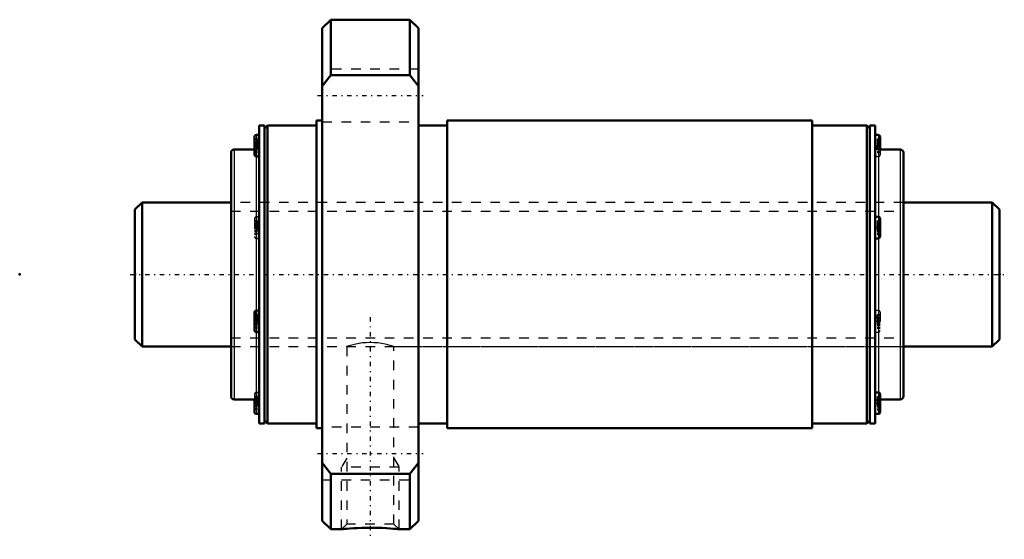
# Model space of a CAD drawing. Header units: millimetres. Extents: x -12 to 90, y -28 to 26.
import ezdxf

# ---------------------------------------------------------------- set-up
doc = ezdxf.new("R2010")
doc.units = ezdxf.units.MM
doc.linetypes.add('Center', pattern=[1.5, 0.45, -0.5, 0.05, -0.5])
doc.linetypes.add('Dashed', pattern=[2, 1, -1])
for name, color, linetype, lineweight in [('2d ConnectionPoints', 7, 'Continuous', 50), ('AM_0', 7, 'Continuous', 50), ('AM_4', 3, 'Continuous', 25), ('AM_5', 3, 'Continuous', 25), ('AM_7', 7, 'Center', 25), ('AM_9', 6, 'Dashed', 25)]:
    doc.layers.add(name, color=color, linetype=linetype, lineweight=lineweight)

# ---------------------------------------------------------------- blocks, each defined once
blk = doc.blocks.new('1_WTF1530_3ZZ_Nut_0_in_WTF1530_3ZZ_90LC7T_000_rev_0')
at = {"layer": 'AM_0'}
for p, q in [((20.38, 26.5), (19.5, 25.62)), ((28.62, 26.5), (20.38, 26.5)), ((20.38, 26.5), (20.38, 20.74)), ((29.5, 25.62), (28.62, 26.5)), ((28.62, 26.5), (28.62, 20.74)), ((19.5, 25.62), (19.5, -25.62)), ((29.5, 25.62), (29.5, -25.62)), ((19.5, 19.59), (20.38, 20.74)), ((20.38, 20.74), (28.62, 20.74)), ((28.62, 20.74), (29.5, 19.59)), ((13.5, 15.5), (12.94, 15.5)), ((12.94, 15.5), (12.94, -15.5)), ((13.5, 15.5), (13.5, -15.5)), ((13.8, 15.5), (13.5, 15.2)), ((18.9, 15.5), (13.8, 15.5)), ((13.8, 15.5), (13.8, -15.5)), ((19.5, 16), (18.9, 16)), ((18.9, 16), (18.9, -16)), ((32.5, 15.5), (29.5, 15.5)), ((70.5, 16), (32.5, 16)), ((32.5, 16), (32.5, -16)), ((70.5, 16), (70.5, -16)), ((76.2, 15.5), (70.5, 15.5)), ((76.5, 15.2), (76.2, 15.5)), ((76.2, 15.5), (76.2, -15.5)), ((77.06, 15.5), (76.5, 15.5)), ((76.5, 15.5), (76.5, -15.5)), ((77.06, 15.5), (77.06, -15.5)), ((12.94, 14.51), (12.64, 14.51)), ((77.41, 14.51), (77.06, 14.51)), ((77.56, 14.36), (77.56, 13)), ((12.44, 14.31), (12.44, 12.47)), ((10, 12.67), (10, -12.67)), ((12.44, 13), (10.33, 13)), ((79.67, 13), (77.39, 13)), ((80, 12.67), (80, -12.67)), ((12.64, 12.27), (12.92, 12.27)), ((77.41, 5.99), (77.06, 5.99)), ((77.56, 5.84), (77.56, 3.9)), ((77.06, 3.75), (77.41, 3.75)), ((12.44, -3.95), (12.44, -5.79)), ((12.94, -3.75), (12.64, -3.75)), ((12.64, -5.99), (12.94, -5.99)), ((77.41, -12.27), (77.09, -12.27)), ((10.33, -13), (12.61, -13)), ((12.44, -13), (12.44, -14.31)), ((77.56, -12.42), (77.56, -14.36)), ((77.56, -13), (79.67, -13)), ((12.64, -14.51), (12.94, -14.51)), ((13.5, -15.2), (13.8, -15.5)), ((76.2, -15.5), (76.5, -15.2)), ((77.06, -14.51), (77.41, -14.51)), ((12.94, -15.5), (13.5, -15.5)), ((13.8, -15.5), (18.9, -15.5)), ((18.9, -16), (19.5, -16)), ((29.5, -15.5), (32.5, -15.5)), ((32.5, -16), (70.5, -16)), ((70.5, -15.5), (76.2, -15.5)), ((76.5, -15.5), (77.06, -15.5)), ((20.38, -20.74), (19.5, -19.59)), ((29.5, -19.59), (28.62, -20.74)), ((28.62, -20.74), (20.38, -20.74)), ((20.38, -20.74), (20.38, -26.5)), ((28.62, -20.74), (28.62, -26.5)), ((19.5, -25.62), (20.38, -26.5)), ((28.62, -26.5), (29.5, -25.62)), ((20.38, -26.5), (21.5, -26.5)), ((27.49, -26.5), (28.62, -26.5))]:
    blk.add_line(p, q, dxfattribs=at)
blk.add_lwpolyline([(21.5, -26.5), (21.54, -26.5), (21.64, -26.49), (21.83, -26.47), (22.07, -26.45), (22.38, -26.42), (22.76, -26.4), (23.18, -26.38), (23.65, -26.36), (24.15, -26.35), (24.67, -26.35), (25.19, -26.35), (25.69, -26.37), (26.17, -26.39), (26.57, -26.42), (26.93, -26.45), (27.19, -26.47), (27.38, -26.49), (27.48, -26.5), (27.5, -26.5)], dxfattribs=at)
for centre, radius, start, end in [((12.64, 14.31), 0.2, 90, 180), ((77.41, 14.36), 0.15, 360, 90), ((77.39, 13.33), 0.33, 180, 270), ((10.33, 12.67), 0.33, 90, 180), ((12.64, 12.47), 0.2, 180, 270), ((79.67, 12.67), 0.33, 360, 90), ((77.41, 5.84), 0.15, 360, 90), ((77.41, 3.9), 0.15, 270, 0), ((12.64, -3.95), 0.2, 90, 180), ((12.64, -5.79), 0.2, 180, 270), ((77.41, -12.42), 0.15, 360, 90), ((10.33, -12.67), 0.33, 180, 270), ((12.61, -13.33), 0.33, 360, 90), ((79.67, -12.67), 0.33, 270, 0), ((12.64, -14.31), 0.2, 180, 270), ((77.41, -14.36), 0.15, 270, 0)]:
    blk.add_arc(centre, radius, start, end, dxfattribs=at)
at = {"layer": 'AM_4'}
for p, q in [((12.64, 14.51), (12.64, 12.27)), ((77.41, 14.51), (77.41, 13)), ((10.33, 13), (10.33, -13)), ((77.39, 13), (77.39, 5.99)), ((79.67, 13), (79.67, -13)), ((12.61, 12.27), (12.61, -3.76)), ((77.41, 5.99), (77.41, 3.75)), ((77.39, 3.75), (77.39, -12.27)), ((12.64, -3.75), (12.64, -5.99)), ((12.61, -5.99), (12.61, -13)), ((77.41, -12.27), (77.41, -14.51)), ((12.64, -13), (12.64, -14.51))]:
    blk.add_line(p, q, dxfattribs=at)
at = {"layer": 'AM_5', "linetype": 'Dashed'}
for p, q in [((22.04, -19.11), (21.5, -20.05)), ((26.96, -19.11), (27.5, -20.05)), ((27.5, -20.05), (21.5, -20.05)), ((21.5, -26.5), (21.5, -20.05)), ((27.5, -26.5), (27.5, -20.05))]:
    blk.add_line(p, q, dxfattribs=at)
at = {"layer": 'AM_7'}
for p, q in [((19, 18.62), (30, 18.62)), ((12.41, 13.39), (12.96, 13.39)), ((77.03, 13.39), (77.59, 13.39)), ((12.41, 4.87), (12.96, 4.87)), ((77.03, 4.87), (77.59, 4.87)), ((12.41, -4.87), (12.96, -4.87)), ((24.5, -4.45), (24.5, -27.55)), ((77.03, -4.87), (77.59, -4.87)), ((12.41, -13.39), (12.96, -13.39)), ((77.03, -13.39), (77.59, -13.39)), ((19, -18.62), (30, -18.62))]:
    blk.add_line(p, q, dxfattribs=at)
at = {"layer": 'AM_9'}
for p, q in [((29.5, 21.37), (19.5, 21.37)), ((19.5, 15.87), (29.5, 15.87)), ((12.74, 14.1), (12.44, 14.1)), ((12.74, 13.99), (12.44, 13.99)), ((12.74, 13.78), (12.44, 13.78)), ((12.74, 13.75), (12.44, 13.75)), ((12.74, 13.66), (12.44, 13.66)), ((12.44, 13.65), (12.74, 13.65)), ((12.74, 13.64), (12.44, 13.64)), ((12.74, 13.47), (12.44, 13.47)), ((12.74, 13.43), (12.44, 13.43)), ((12.74, 13.35), (12.44, 13.35)), ((12.74, 14.1), (12.74, 12.68)), ((77.26, 14.1), (77.56, 14.1)), ((77.26, 14.1), (77.26, 12.68)), ((77.26, 13.99), (77.56, 13.99)), ((77.26, 13.78), (77.56, 13.78)), ((77.26, 13.75), (77.56, 13.75)), ((77.26, 13.66), (77.56, 13.66)), ((77.26, 13.65), (77.56, 13.65)), ((77.26, 13.64), (77.56, 13.64)), ((77.26, 13.47), (77.56, 13.47)), ((77.26, 13.43), (77.56, 13.43)), ((77.26, 13.35), (77.56, 13.35)), ((12.74, 13.31), (12.44, 13.31)), ((12.74, 13.14), (12.44, 13.14)), ((12.74, 13.13), (12.44, 13.13)), ((12.74, 13.12), (12.44, 13.12)), ((12.74, 13.03), (12.44, 13.03)), ((12.74, 13), (12.44, 13)), ((12.61, 13), (12.44, 13)), ((12.74, 12.79), (12.44, 12.79)), ((12.74, 12.68), (12.44, 12.68)), ((12.61, 13), (12.61, 12.27)), ((77.26, 13.31), (77.56, 13.31)), ((77.26, 13.14), (77.56, 13.14)), ((77.56, 13.13), (77.26, 13.13)), ((77.26, 13.12), (77.56, 13.12)), ((77.26, 13.03), (77.56, 13.03)), ((77.26, 13), (77.56, 13)), ((77.26, 12.79), (77.56, 12.79)), ((77.26, 12.68), (77.56, 12.68)), ((77.41, 13), (77.41, 12.27)), ((77.56, 13), (77.56, 12.42)), ((77.09, 12.27), (77.41, 12.27)), ((80, 7.5), (10, 7.5)), ((12.44, 5.79), (12.44, 3.95)), ((12.74, 5.58), (12.44, 5.58)), ((12.74, 5.47), (12.44, 5.47)), ((12.74, 5.27), (12.44, 5.27)), ((12.74, 5.24), (12.44, 5.24)), ((12.74, 5.14), (12.44, 5.14)), ((12.44, 5.13), (12.74, 5.13)), ((12.94, 5.99), (12.64, 5.99)), ((12.64, 5.99), (12.64, 3.75)), ((12.74, 5.58), (12.74, 4.16)), ((77.26, 5.58), (77.56, 5.58)), ((77.26, 5.58), (77.26, 4.16)), ((77.26, 5.47), (77.56, 5.47)), ((77.26, 5.27), (77.56, 5.27)), ((77.26, 5.24), (77.56, 5.24)), ((77.26, 5.14), (77.56, 5.14)), ((77.26, 5.13), (77.56, 5.13)), ((77.39, 5.99), (77.39, 3.75)), ((12.74, 5.12), (12.44, 5.12)), ((12.74, 4.96), (12.44, 4.96)), ((12.74, 4.92), (12.44, 4.92)), ((12.74, 4.83), (12.44, 4.83)), ((12.74, 4.79), (12.44, 4.79)), ((12.74, 4.62), (12.44, 4.62)), ((12.74, 4.62), (12.44, 4.62)), ((12.74, 4.61), (12.44, 4.61)), ((12.74, 4.51), (12.44, 4.51)), ((12.74, 4.48), (12.44, 4.48)), ((12.74, 4.28), (12.44, 4.28)), ((12.74, 4.16), (12.44, 4.16)), ((77.26, 5.12), (77.56, 5.12)), ((77.26, 4.96), (77.56, 4.96)), ((77.26, 4.92), (77.56, 4.92)), ((77.26, 4.83), (77.56, 4.83)), ((77.26, 4.79), (77.56, 4.79)), ((77.56, 4.62), (77.26, 4.62)), ((77.26, 4.62), (77.56, 4.62)), ((77.26, 4.61), (77.56, 4.61)), ((77.26, 4.51), (77.56, 4.51)), ((77.26, 4.48), (77.56, 4.48)), ((77.26, 4.28), (77.56, 4.28)), ((77.26, 4.16), (77.56, 4.16)), ((12.64, 3.75), (12.94, 3.75)), ((12.61, -3.76), (12.61, -5.99)), ((77.41, -3.75), (77.06, -3.75)), ((77.41, -3.75), (77.41, -5.99)), ((77.56, -3.9), (77.56, -5.84)), ((12.74, -4.16), (12.44, -4.16)), ((12.74, -4.28), (12.44, -4.28)), ((12.74, -4.48), (12.44, -4.48)), ((12.74, -4.51), (12.44, -4.51)), ((12.74, -4.61), (12.44, -4.61)), ((12.44, -4.62), (12.74, -4.62)), ((12.74, -4.62), (12.44, -4.62)), ((12.74, -4.79), (12.44, -4.79)), ((12.74, -4.83), (12.44, -4.83)), ((12.74, -4.92), (12.44, -4.92)), ((12.74, -4.96), (12.44, -4.96)), ((12.74, -5.12), (12.44, -5.12)), ((12.74, -4.16), (12.74, -5.58)), ((77.26, -4.16), (77.56, -4.16)), ((77.26, -4.16), (77.26, -5.58)), ((77.26, -4.28), (77.56, -4.28)), ((77.26, -4.48), (77.56, -4.48)), ((77.26, -4.51), (77.56, -4.51)), ((77.26, -4.61), (77.56, -4.61)), ((77.26, -4.62), (77.56, -4.62)), ((77.26, -4.62), (77.56, -4.62)), ((77.26, -4.79), (77.56, -4.79)), ((77.26, -4.83), (77.56, -4.83)), ((77.26, -4.92), (77.56, -4.92)), ((77.26, -4.96), (77.56, -4.96)), ((77.26, -5.12), (77.56, -5.12)), ((12.74, -5.13), (12.44, -5.13)), ((12.74, -5.14), (12.44, -5.14)), ((12.74, -5.24), (12.44, -5.24)), ((12.74, -5.27), (12.44, -5.27)), ((12.74, -5.47), (12.44, -5.47)), ((12.74, -5.58), (12.44, -5.58)), ((77.06, -5.99), (77.41, -5.99)), ((77.56, -5.13), (77.26, -5.13)), ((77.26, -5.14), (77.56, -5.14)), ((77.26, -5.24), (77.56, -5.24)), ((77.26, -5.27), (77.56, -5.27)), ((77.26, -5.47), (77.56, -5.47)), ((77.26, -5.58), (77.56, -5.58)), ((10, -7.5), (22.05, -7.5)), ((22.04, -7.5), (22.04, -25.96)), ((26.95, -7.5), (80, -7.5)), ((26.96, -25.96), (26.96, -7.5)), ((12.92, -12.27), (12.64, -12.27)), ((12.64, -12.27), (12.64, -13)), ((77.39, -12.27), (77.39, -13)), ((12.44, -12.47), (12.44, -13)), ((12.74, -12.68), (12.44, -12.68)), ((12.74, -12.79), (12.44, -12.79)), ((12.74, -13), (12.44, -13)), ((12.74, -13.03), (12.44, -13.03)), ((12.74, -13.12), (12.44, -13.12)), ((12.44, -13.13), (12.74, -13.13)), ((12.74, -13.14), (12.44, -13.14)), ((12.74, -13.31), (12.44, -13.31)), ((12.74, -12.68), (12.74, -14.1)), ((77.26, -12.68), (77.56, -12.68)), ((77.26, -12.68), (77.26, -14.1)), ((77.26, -12.79), (77.56, -12.79)), ((77.26, -13), (77.56, -13)), ((77.26, -13.03), (77.56, -13.03)), ((77.26, -13.12), (77.56, -13.12)), ((77.26, -13.13), (77.56, -13.13)), ((77.26, -13.14), (77.56, -13.14)), ((77.26, -13.31), (77.56, -13.31)), ((77.39, -13), (77.56, -13)), ((12.74, -13.35), (12.44, -13.35)), ((12.74, -13.43), (12.44, -13.43)), ((12.74, -13.47), (12.44, -13.47)), ((12.74, -13.64), (12.44, -13.64)), ((12.74, -13.65), (12.44, -13.65)), ((12.74, -13.66), (12.44, -13.66)), ((12.74, -13.75), (12.44, -13.75)), ((12.74, -13.78), (12.44, -13.78)), ((12.74, -13.99), (12.44, -13.99)), ((12.74, -14.1), (12.44, -14.1)), ((77.26, -13.35), (77.56, -13.35)), ((77.26, -13.43), (77.56, -13.43)), ((77.26, -13.47), (77.56, -13.47)), ((77.26, -13.64), (77.56, -13.64)), ((77.56, -13.65), (77.26, -13.65)), ((77.26, -13.66), (77.56, -13.66)), ((77.26, -13.75), (77.56, -13.75)), ((77.26, -13.78), (77.56, -13.78)), ((77.26, -13.99), (77.56, -13.99)), ((77.26, -14.1), (77.56, -14.1)), ((29.5, -15.87), (19.5, -15.87)), ((19.5, -21.37), (29.5, -21.37)), ((22.04, -25.96), (21.5, -26.5)), ((26.96, -25.96), (22.04, -25.96)), ((27.5, -26.5), (26.96, -25.96))]:
    blk.add_line(p, q, dxfattribs=at)
for points in [[(77.06, 12.72), (77.08, 12.55), (77.13, 12.36), (77.1, 12.27), (77.09, 12.27)], [(77.06, 3.97), (77.08, 4.13), (77.13, 4.44), (77.1, 4.79), (77.06, 5.11), (77.06, 5.13)], [(77.06, -3.97), (77.08, -4.13), (77.13, -4.44), (77.1, -4.79), (77.06, -5.11), (77.06, -5.13)], [(26.96, -7.5), (26.95, -7.5), (26.88, -7.48), (26.75, -7.44), (26.57, -7.38), (26.33, -7.32), (26.03, -7.25), (25.68, -7.18), (25.3, -7.13), (24.88, -7.1), (24.49, -7.09), (24.08, -7.1), (23.7, -7.13), (23.34, -7.18), (23.01, -7.24), (22.71, -7.31), (22.45, -7.38), (22.25, -7.43), (22.12, -7.48), (22.05, -7.5), (22.04, -7.5)], [(77.06, -12.72), (77.08, -12.55), (77.13, -12.36), (77.1, -12.27), (77.09, -12.27)]]:
    blk.add_lwpolyline(points, dxfattribs=at)
for centre, radius, start, end in [((12.61, 13.33), 0.33, 270, 0), ((77.41, 12.42), 0.15, 270, 0), ((12.64, 5.79), 0.2, 90, 180), ((12.64, 3.95), 0.2, 180, 270), ((77.41, -3.9), 0.15, 360, 90), ((77.41, -5.84), 0.15, 270, 0), ((12.64, -12.47), 0.2, 90, 180), ((77.39, -13.33), 0.33, 90, 180)]:
    blk.add_arc(centre, radius, start, end, dxfattribs=at)
blk = doc.blocks.new('2_WTF1530_30ZZ0_Shaft_0_in_WTF1530_3ZZ_90LC7T_000_rev_0')
at = {"layer": 'AM_0'}
for p, q in [((0.75, 7.5), (0, 6.75)), ((10, 7.5), (0.75, 7.5)), ((0.75, 7.5), (0.75, -7.5)), ((89.25, 7.5), (80, 7.5)), ((90, 6.75), (89.25, 7.5)), ((89.25, 7.5), (89.25, -7.5)), ((0, 6.75), (0, -6.75)), ((90, 6.75), (90, -6.75)), ((0, -6.75), (0.75, -7.5)), ((89.25, -7.5), (90, -6.75)), ((0.75, -7.5), (10, -7.5)), ((80, -7.5), (89.25, -7.5))]:
    blk.add_line(p, q, dxfattribs=at)
at = {"layer": 'AM_5', "linetype": 'Dashed'}
for p, q in [((10, 6.58), (80, 6.58)), ((10, -6.58), (80, -6.58))]:
    blk.add_line(p, q, dxfattribs=at)
at = {"layer": 'AM_7'}
blk.add_line((-0.5, 0), (90.5, 0), dxfattribs=at)
at = {"layer": 'AM_9'}
for p, q in [((80, 7.5), (10, 7.5)), ((10, -7.5), (80, -7.5))]:
    blk.add_line(p, q, dxfattribs=at)

msp = doc.modelspace()

# ---------------------------------------------------------------- linework, layer by layer
at = {"layer": '2d ConnectionPoints'}
for p in [(-12, 0), (0, 0), (90, 0)]:
    msp.add_point(p, dxfattribs=at)

# ---------------------------------------------------------------- block references
for name in ['1_WTF1530_3ZZ_Nut_0_in_WTF1530_3ZZ_90LC7T_000_rev_0', '2_WTF1530_30ZZ0_Shaft_0_in_WTF1530_3ZZ_90LC7T_000_rev_0']:
    msp.add_blockref(name, (0, 0))

doc.saveas('drawing.dxf')
